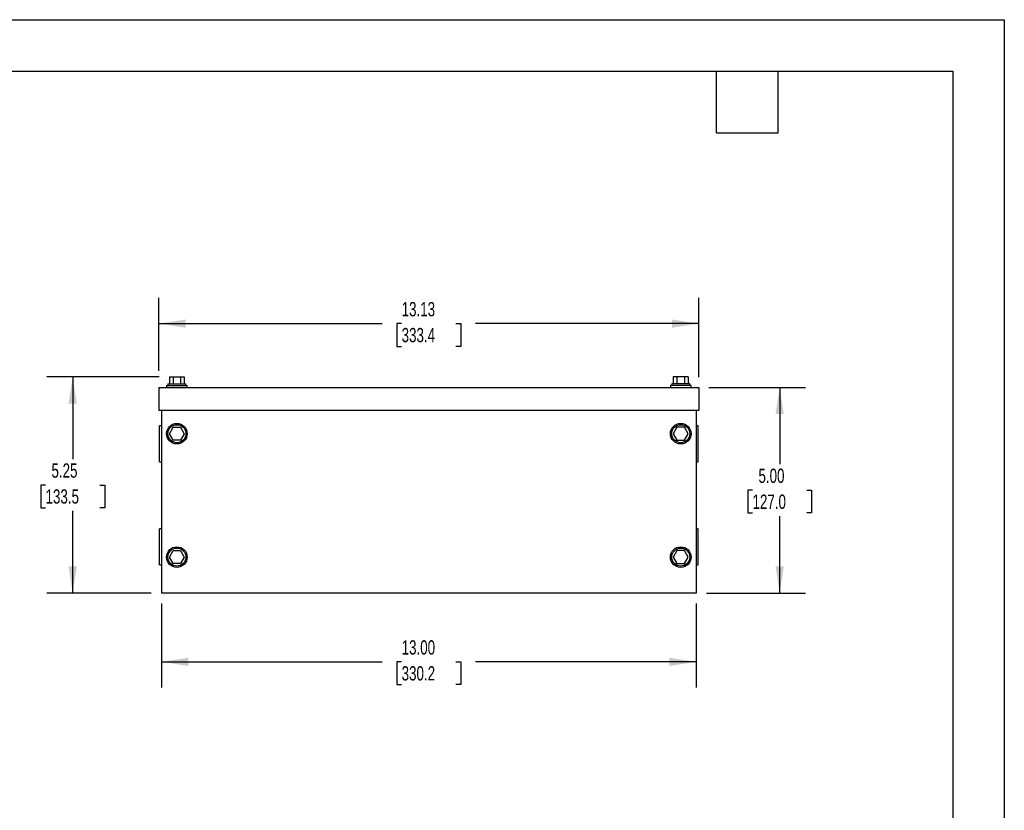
# Model space of a CAD drawing. Header units: inches. Extents: x 0 to 55, y 0 to 42.5.
# Tile 6 of 6: x 31.1 to 55, y 23.3 to 42.5. Entities that reach past the tile are written whole.
import ezdxf

# ---------------------------------------------------------------- set-up
doc = ezdxf.new("R2010")
doc.units = ezdxf.units.IN
doc.header["$LTSCALE"] = 5
doc.header["$MEASUREMENT"] = 0
doc.layers.add('DIMENSIONS', color=140, linetype='Continuous', lineweight=25)
doc.layers.add('TEXT', color=140, linetype='Continuous', lineweight=25)
doc.styles.add('SLDTEXTSTYLE0', font='TXT', dxfattribs={"width": 0.7})
doc.dimstyles.new('SLDDIMSTYLE0', dxfattribs={"dimtxt": 0.347222, "dimasz": 0.65, "dimexe": 0, "dimexo": 0.0625, "dimgap": 0.086806, "dimtad": 0, "dimtih": 1, "dimtoh": 1, "dimrnd": 1e-09, "dimzin": 4, "dimdsep": 46, "dimtxsty": 'SLDTEXTSTYLE0', "dimsah": 1, "dimcen": 0.09, "dimadec": 0, "dimazin": 1, "dimtfac": 1, "dimtofl": 0, "dimtmove": 0, "dimatfit": 3, "dimfxl": 0, "dimfrac": 2, "dimtolj": 1, "dimtzin": 12, "dimarcsym": 0})
doc.dimstyles.new('SLDDIMSTYLE4', dxfattribs={"dimtxt": 0.347222, "dimasz": 0.65, "dimexe": 0, "dimexo": 0.0625, "dimgap": 0.086806, "dimtad": 0, "dimtih": 1, "dimtoh": 1, "dimrnd": 1e-09, "dimzin": 12, "dimdsep": 46, "dimtxsty": 'SLDTEXTSTYLE0', "dimsah": 1, "dimcen": 0.09, "dimadec": 0, "dimazin": 3, "dimtfac": 1, "dimtofl": 0, "dimtmove": 0, "dimatfit": 3, "dimfxl": 0, "dimfrac": 2, "dimtolj": 1, "dimtzin": 12, "dimarcsym": 0})

# ---------------------------------------------------------------- blocks, each defined once
blk = doc.blocks.new('_D_5')
at = {"layer": 'DIMENSIONS'}
for p, q in [((34.445, 33.965), (34.445, 35.736)), ((47.57, 33.81), (47.57, 35.736)), ((34.445, 35.111), (39.876, 35.111)), ((40.347, 35.111), (40.23, 35.111)), ((40.23, 35.111), (40.23, 34.558)), ((41.668, 35.111), (41.785, 35.111)), ((41.785, 35.111), (41.785, 34.558)), ((47.57, 35.111), (42.139, 35.111)), ((40.23, 34.558), (40.347, 34.558)), ((41.785, 34.558), (41.668, 34.558))]:
    blk.add_line(p, q, dxfattribs=at)
for points in [[(34.445, 35.111), (35.095, 35.011), (35.095, 35.211)], [(47.57, 35.111), (46.92, 35.211), (46.92, 35.011)]]:
    blk.add_solid(points, dxfattribs=at)
at = {"layer": 'DIMENSIONS', "char_height": 0.3472, "attachment_point": 1, "style": 'SLDTEXTSTYLE0'}
for s, insert in [('13.13', (40.347, 35.636)), ('333.4', (40.347, 35.006))]:
    blk.add_mtext(s, dxfattribs=dict(at, insert=insert))
blk = doc.blocks.new('_D_6')
at = {"layer": 'DIMENSIONS'}
for p, q in [((34.452, 33.815), (31.724, 33.815)), ((32.349, 33.815), (32.349, 31.818)), ((31.689, 31.187), (31.572, 31.187)), ((31.572, 31.187), (31.572, 30.635)), ((33.01, 31.187), (33.127, 31.187)), ((33.127, 31.187), (33.127, 30.635)), ((31.572, 30.635), (31.689, 30.635)), ((32.349, 28.56), (32.349, 30.557)), ((33.127, 30.635), (33.01, 30.635)), ((34.258, 28.56), (31.724, 28.56))]:
    blk.add_line(p, q, dxfattribs=at)
for points in [[(32.349, 33.815), (32.249, 33.165), (32.449, 33.165)], [(32.349, 28.56), (32.449, 29.21), (32.249, 29.21)]]:
    blk.add_solid(points, dxfattribs=at)
at = {"layer": 'DIMENSIONS', "char_height": 0.3472, "attachment_point": 1, "style": 'SLDTEXTSTYLE0'}
for s, insert in [('5.25', (31.833, 31.712)), ('133.5', (31.689, 31.082))]:
    blk.add_mtext(s, dxfattribs=dict(at, insert=insert))
blk = doc.blocks.new('_D_7')
at = {"layer": 'DIMENSIONS'}
for p, q in [((47.82, 33.56), (50.164, 33.56)), ((49.539, 33.56), (49.539, 31.691)), ((48.878, 31.06), (48.761, 31.06)), ((48.761, 31.06), (48.761, 30.507)), ((50.199, 31.06), (50.316, 31.06)), ((50.316, 31.06), (50.316, 30.507)), ((48.761, 30.507), (48.878, 30.507)), ((49.539, 28.56), (49.539, 30.43)), ((50.316, 30.507), (50.199, 30.507)), ((47.758, 28.56), (50.164, 28.56))]:
    blk.add_line(p, q, dxfattribs=at)
for points in [[(49.539, 33.56), (49.439, 32.91), (49.639, 32.91)], [(49.539, 28.56), (49.639, 29.21), (49.439, 29.21)]]:
    blk.add_solid(points, dxfattribs=at)
at = {"layer": 'DIMENSIONS', "char_height": 0.3472, "attachment_point": 1, "style": 'SLDTEXTSTYLE0'}
for s, insert in [('5.00', (49.023, 31.585)), ('127.0', (48.878, 30.955))]:
    blk.add_mtext(s, dxfattribs=dict(at, insert=insert))
blk = doc.blocks.new('_D_8')
at = {"layer": 'DIMENSIONS'}
for p, q in [((34.508, 28.31), (34.508, 26.262)), ((47.508, 28.31), (47.508, 26.262)), ((34.508, 26.887), (39.876, 26.887)), ((40.347, 26.886), (40.23, 26.886)), ((40.23, 26.886), (40.23, 26.334)), ((41.668, 26.886), (41.785, 26.886)), ((41.785, 26.886), (41.785, 26.334)), ((47.508, 26.887), (42.139, 26.887)), ((40.23, 26.334), (40.347, 26.334)), ((41.785, 26.334), (41.668, 26.334))]:
    blk.add_line(p, q, dxfattribs=at)
for points in [[(34.508, 26.887), (35.158, 26.787), (35.158, 26.987)], [(47.508, 26.887), (46.858, 26.987), (46.858, 26.787)]]:
    blk.add_solid(points, dxfattribs=at)
at = {"layer": 'DIMENSIONS', "char_height": 0.3472, "attachment_point": 1, "style": 'SLDTEXTSTYLE0'}
for s, insert in [('13.00', (40.347, 27.412)), ('330.2', (40.347, 26.782))]:
    blk.add_mtext(s, dxfattribs=dict(at, insert=insert))

msp = doc.modelspace()

# ---------------------------------------------------------------- linework, layer by layer
at = {"color": 7, "linetype": 'Continuous'}
for p, q in [((0, 42.501), (55, 42.501)), ((55, 42.501), (55, 0.001))]:
    msp.add_line(p, q, dxfattribs=at)
for p, q in [((34.702, 33.815), (34.702, 33.647)), ((34.702, 33.815), (34.792, 33.815)), ((34.792, 33.815), (34.792, 33.647)), ((34.792, 33.815), (34.973, 33.815)), ((34.973, 33.815), (34.973, 33.647)), ((34.973, 33.815), (35.063, 33.815)), ((35.063, 33.815), (35.063, 33.647)), ((46.952, 33.815), (46.952, 33.647)), ((47.042, 33.815), (46.952, 33.815)), ((47.042, 33.815), (47.042, 33.647)), ((47.223, 33.815), (47.042, 33.815)), ((47.223, 33.815), (47.223, 33.647)), ((47.313, 33.815), (47.223, 33.815)), ((47.313, 33.815), (47.313, 33.647)), ((34.445, 33.56), (34.445, 32.998)), ((34.445, 33.56), (47.57, 33.56)), ((34.633, 33.61), (34.633, 33.56)), ((34.633, 33.61), (35.133, 33.61)), ((34.664, 33.647), (34.664, 33.61)), ((34.664, 33.647), (35.101, 33.647)), ((35.101, 33.61), (35.101, 33.647)), ((35.133, 33.56), (35.133, 33.61)), ((46.883, 33.61), (46.883, 33.56)), ((47.383, 33.61), (46.883, 33.61)), ((46.914, 33.647), (46.914, 33.61)), ((47.351, 33.647), (46.914, 33.647)), ((47.351, 33.61), (47.351, 33.647)), ((47.383, 33.56), (47.383, 33.61)), ((47.57, 33.56), (47.57, 32.998)), ((47.57, 32.998), (34.445, 32.998)), ((34.508, 32.998), (34.508, 28.56)), ((47.508, 32.998), (47.508, 28.56)), ((34.508, 32.623), (34.458, 32.623)), ((34.458, 32.185), (34.458, 32.623)), ((34.702, 32.435), (34.792, 32.591)), ((34.792, 32.591), (34.973, 32.591)), ((34.973, 32.591), (35.063, 32.435)), ((47.042, 32.591), (46.952, 32.435)), ((47.223, 32.591), (47.042, 32.591)), ((47.313, 32.435), (47.223, 32.591)), ((47.558, 32.623), (47.508, 32.623)), ((47.558, 32.185), (47.558, 32.623)), ((34.792, 32.279), (34.702, 32.435)), ((35.063, 32.435), (34.973, 32.279)), ((46.952, 32.435), (47.042, 32.279)), ((47.223, 32.279), (47.313, 32.435)), ((34.458, 31.748), (34.458, 32.185)), ((34.973, 32.279), (34.792, 32.279)), ((47.042, 32.279), (47.223, 32.279)), ((47.558, 31.748), (47.558, 32.185)), ((34.458, 31.748), (34.508, 31.748)), ((47.508, 31.748), (47.558, 31.748)), ((34.508, 30.123), (34.458, 30.123)), ((34.458, 29.685), (34.458, 30.123)), ((47.558, 30.123), (47.508, 30.123)), ((47.558, 29.685), (47.558, 30.123)), ((34.458, 29.248), (34.458, 29.685)), ((34.702, 29.435), (34.792, 29.591)), ((34.792, 29.591), (34.973, 29.591)), ((34.973, 29.591), (35.063, 29.435)), ((47.042, 29.591), (46.952, 29.435)), ((47.223, 29.591), (47.042, 29.591)), ((47.313, 29.435), (47.223, 29.591)), ((47.558, 29.248), (47.558, 29.685)), ((34.458, 29.248), (34.508, 29.248)), ((34.792, 29.279), (34.702, 29.435)), ((34.973, 29.279), (34.792, 29.279)), ((35.063, 29.435), (34.973, 29.279)), ((46.952, 29.435), (47.042, 29.279)), ((47.042, 29.279), (47.223, 29.279)), ((47.223, 29.279), (47.313, 29.435)), ((47.508, 29.248), (47.558, 29.248)), ((47.508, 28.56), (34.508, 28.56))]:
    msp.add_line(p, q)
for centre, radius in [((34.883, 32.435), 0.25), ((34.883, 32.435), 0.219), ((47.133, 32.435), 0.25), ((47.133, 32.435), 0.219), ((34.883, 29.435), 0.25), ((34.883, 29.435), 0.219), ((47.133, 29.435), 0.25), ((47.133, 29.435), 0.219)]:
    msp.add_circle(centre, radius)
at = {"layer": 'TEXT'}
for p, q in [((1.25, 41.25), (53.75, 41.25)), ((48, 39.75), (48, 41.25)), ((49.5, 39.75), (49.5, 41.25)), ((53.75, 41.25), (53.75, 1.25)), ((48, 39.75), (49.5, 39.75))]:
    msp.add_line(p, q, dxfattribs=at)

# ---------------------------------------------------------------- dimensions: what is measured, and where the dimension line sits
at = {"layer": 'DIMENSIONS'}
for base, p1, p2, dimstyle, picture, middle in [((47.57002069, 35.111380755), (34.44502069, 33.560246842), (47.57002069, 33.560246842), 'SLDDIMSTYLE4', '_D_5', (41.00752069, 35.111380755)), ((34.508, 26.887), (47.508, 28.56), (34.508, 28.56), 'SLDDIMSTYLE0', '_D_8', (41.008, 26.887))]:
    dim = msp.add_linear_dim(base=base, p1=p1, p2=p2, dimstyle=dimstyle, dxfattribs=at)
    dim.commit()
    dim.dimension.update_dxf_attribs({"geometry": picture, "text_midpoint": middle, "dimtype": 160})
for base, p1, p2, dimstyle, picture, middle in [((32.3494, 28.5602), (34.7021, 33.8147), (34.5075, 28.5602), 'SLDDIMSTYLE4', '_D_6', (32.3494, 31.1875)), ((49.539, 28.56), (47.57, 33.56), (47.508, 28.56), 'SLDDIMSTYLE0', '_D_7', (49.539, 31.06))]:
    dim = msp.add_linear_dim(base=base, p1=p1, p2=p2, angle=90, dimstyle=dimstyle, dxfattribs=at)
    dim.commit()
    dim.dimension.update_dxf_attribs({"geometry": picture, "text_midpoint": middle, "dimtype": 160})

doc.saveas('drawing.dxf')
